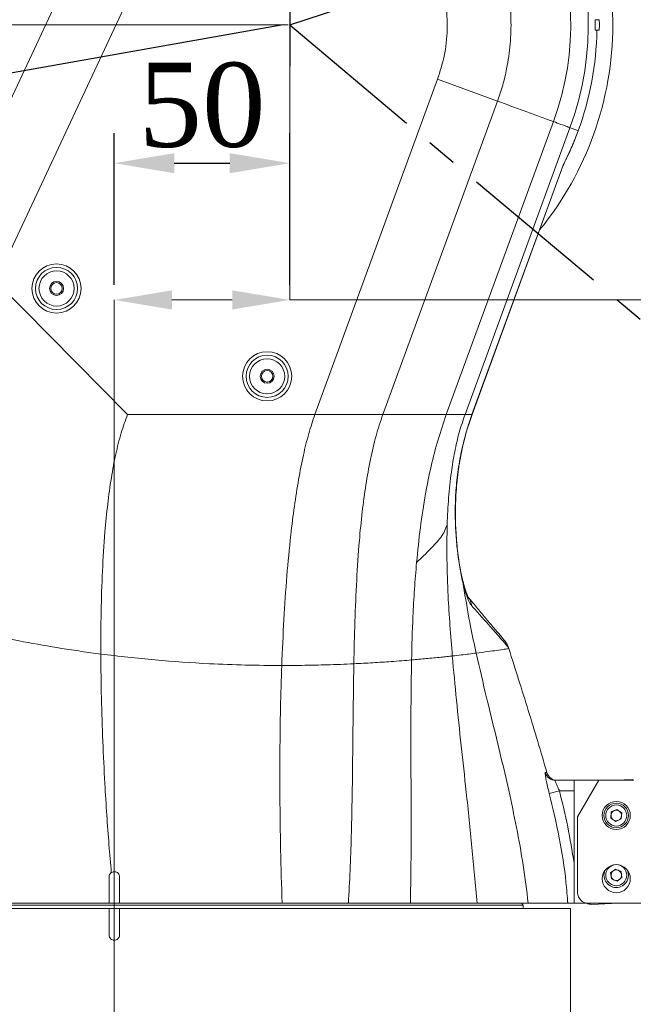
# Model space of a CAD drawing. Header units: millimetres. Extents: x 739 to 2419, y 424 to 1092.
# Tile 25 of 59: x 1843 to 1869, y 870 to 911. Entities that reach past the tile are written whole.
import ezdxf

# ---------------------------------------------------------------- set-up
doc = ezdxf.new("R2010")
doc.units = ezdxf.units.MM
doc.header["$PDSIZE"] = -1
doc.linetypes.add('CENTER', pattern=[10.16, 6.35, -1.27, 1.27, -1.27])
doc.linetypes.add('CENTER2', pattern=[28.575, 19.05, -3.175, 3.175, -3.175])
doc.layers.add('5', color=7, linetype='Continuous', lineweight=35)
doc.styles.add('SLDTEXTSTYLE0', font='TXT', dxfattribs={"width": 0.7})
doc.styles.get("Standard").update_dxf_attribs({"font": 'times.ttf'})
doc.dimstyles.new('ISO-25', dxfattribs={"dimtxt": 3.5, "dimasz": 2.5, "dimexe": 1.25, "dimexo": 0.625, "dimtad": 1, "dimdec": 0, "dimlfac": 6.8399, "dimtxsty": 'Standard', "dimcen": 2.5, "dimadec": 0, "dimazin": 0, "dimtfac": 1, "dimtmove": 0, "dimatfit": 3, "dimfxl": 1, "dimarcsym": 0})
doc.dimstyles.new('SLDDIMSTYLE3', dxfattribs={"dimtxt": 3.5, "dimasz": 2.4, "dimexe": 0, "dimexo": 0.0625, "dimgap": 0.875, "dimtad": 2, "dimlfac": 2, "dimrnd": 1e-09, "dimzin": 12, "dimdsep": 46, "dimtxsty": 'SLDTEXTSTYLE0', "dimsah": 1, "dimcen": 0.09, "dimadec": 0, "dimazin": 3, "dimtfac": 1, "dimtdec": 3, "dimtofl": 0, "dimtmove": 0, "dimatfit": 3, "dimfxl": 1, "dimfrac": 2, "dimtolj": 1, "dimtzin": 12, "dimlwd": 5, "dimlwe": 5, "dimarcsym": 0})

# ---------------------------------------------------------------- blocks, each defined once
blk = doc.blocks.new('*D99')
at = {"layer": '5', "color": 0, "lineweight": 5}
for p, q in [((1985.334, 910.443), (1985.334, 774.539)), ((1847.273, 840.828), (1847.273, 774.539)), ((1982.934, 774.539), (1849.673, 774.539))]:
    blk.add_line(p, q, dxfattribs=at)
at = {"layer": '5', "color": 0}
for points in [[(1849.673, 774.939), (1849.673, 774.139), (1847.273, 774.539)], [(1982.934, 774.139), (1982.934, 774.939), (1985.334, 774.539)]]:
    blk.add_solid(points, dxfattribs=at)
at = {"layer": 'Defpoints', "color": 0}
for p in [(1985.334, 910.506), (1847.273, 840.891), (1847.273, 774.539)]:
    blk.add_point(p, dxfattribs=at)
at = {"layer": '5', "color": 0, "lineweight": 5, "insert": (1913.875, 780.005), "char_height": 4.5, "attachment_point": 2}
blk.add_mtext('\\A1;944.01', dxfattribs=at)
blk = doc.blocks.new('*D100')
at = {"layer": '5', "color": 0, "lineweight": 5}
for p, q in [((1854.648, 1041.255), (2005.843, 1041.255)), ((2005.843, 1038.855), (2005.843, 842.706)), ((1863.424, 840.306), (2005.843, 840.306))]:
    blk.add_line(p, q, dxfattribs=at)
at = {"layer": '5', "color": 0}
for points in [[(2006.243, 1038.855), (2005.443, 1038.855), (2005.843, 1041.255)], [(2005.443, 842.706), (2006.243, 842.706), (2005.843, 840.306)]]:
    blk.add_solid(points, dxfattribs=at)
at = {"layer": 'Defpoints', "color": 0}
for p in [(1854.585, 1041.255), (1863.361, 840.306), (2005.843, 840.306)]:
    blk.add_point(p, dxfattribs=at)
at = {"layer": '5', "color": 0, "lineweight": 5, "insert": (2000.377, 940.78), "char_height": 4.5, "attachment_point": 2, "rotation": 90}
blk.add_mtext('\\A1;1374', dxfattribs=at)
blk = doc.blocks.new('*D101')
at = {"layer": '5', "color": 0, "lineweight": 5}
for p, q in [((1723.836, 910.443), (1723.836, 774.652)), ((1847.273, 840.828), (1847.273, 774.652)), ((1726.236, 774.652), (1844.873, 774.652))]:
    blk.add_line(p, q, dxfattribs=at)
at = {"layer": '5', "color": 0}
for points in [[(1726.236, 775.052), (1726.236, 774.252), (1723.836, 774.652)], [(1844.873, 774.252), (1844.873, 775.052), (1847.273, 774.652)]]:
    blk.add_solid(points, dxfattribs=at)
at = {"layer": 'Defpoints', "color": 0}
for p in [(1723.836, 910.506), (1847.273, 840.891), (1847.273, 774.652)]:
    blk.add_point(p, dxfattribs=at)
at = {"layer": '5', "color": 0, "lineweight": 5, "insert": (1787.563, 780.118), "char_height": 4.5, "attachment_point": 2}
blk.add_mtext('\\A1;844.01', dxfattribs=at)
blk = doc.blocks.new('*D102')
at = {"layer": '5', "color": 0, "lineweight": 5}
for p, q in [((1854.585, 910.443), (1854.585, 899.06)), ((1847.273, 840.953), (1847.273, 899.06)), ((1852.185, 899.06), (1849.673, 899.06)), ((1854.585, 899.06), (1876.413, 899.06))]:
    blk.add_line(p, q, dxfattribs=at)
at = {"layer": '5', "color": 0}
for points in [[(1849.673, 899.46), (1849.673, 898.66), (1847.273, 899.06)], [(1852.185, 898.66), (1852.185, 899.46), (1854.585, 899.06)]]:
    blk.add_solid(points, dxfattribs=at)
at = {"layer": 'Defpoints', "color": 0}
for p in [(1854.585, 910.506), (1847.273, 899.06), (1847.273, 840.891)]:
    blk.add_point(p, dxfattribs=at)
at = {"layer": '5', "color": 0, "lineweight": 5, "insert": (1872.494, 902.224), "char_height": 4.5, "attachment_point": 5}
blk.add_mtext('\\A1;50', dxfattribs=at)
blk = doc.blocks.new('*D103')
at = {"layer": '5', "color": 0, "lineweight": 5}
for p, q in [((1854.523, 910.506), (1800.118, 910.506)), ((1800.118, 908.106), (1800.118, 842.706)), ((1858.91, 840.306), (1800.118, 840.306))]:
    blk.add_line(p, q, dxfattribs=at)
at = {"layer": '5', "color": 0}
for points in [[(1800.518, 908.106), (1799.718, 908.106), (1800.118, 910.506)], [(1799.718, 842.706), (1800.518, 842.706), (1800.118, 840.306)]]:
    blk.add_solid(points, dxfattribs=at)
at = {"layer": 'Defpoints', "color": 0}
for p in [(1854.585, 910.506), (1800.118, 840.306), (1858.973, 840.306)]:
    blk.add_point(p, dxfattribs=at)
at = {"layer": '5', "color": 0, "lineweight": 5, "insert": (1796.954, 875.406), "char_height": 4.5, "attachment_point": 5, "rotation": 90}
blk.add_mtext('\\A1;480', dxfattribs=at)
blk = doc.blocks.new('*D104')
at = {"layer": '5', "color": 0, "lineweight": 5}
for p, q in [((1854.523, 974.856), (1800.028, 974.856)), ((1800.028, 912.906), (1800.028, 972.456)), ((1854.244, 910.506), (1800.028, 910.506))]:
    blk.add_line(p, q, dxfattribs=at)
at = {"layer": '5', "color": 0}
for points in [[(1800.428, 972.456), (1799.628, 972.456), (1800.028, 974.856)], [(1799.628, 912.906), (1800.428, 912.906), (1800.028, 910.506)]]:
    blk.add_solid(points, dxfattribs=at)
at = {"layer": 'Defpoints', "color": 0}
for p in [(1800.028, 974.856), (1854.585, 974.856), (1854.306, 910.506)]:
    blk.add_point(p, dxfattribs=at)
at = {"layer": '5', "color": 0, "lineweight": 5, "insert": (1796.864, 942.681), "char_height": 4.5, "attachment_point": 5, "rotation": 90}
blk.add_mtext('\\A1;440', dxfattribs=at)
blk = doc.blocks.new('*D110')
at = {"color": 0, "lineweight": -2}
for p, q in [((1863.344, 998.402), (1704.846, 998.402)), ((1705.846, 996.002), (1705.846, 923.243)), ((1705.846, 843.876), (1705.846, 916.635)), ((1824.589, 841.476), (1704.846, 841.476))]:
    blk.add_line(p, q, dxfattribs=at)
at = {"color": 0}
for points in [[(1706.246, 996.002), (1705.446, 996.002), (1705.846, 998.402)], [(1705.446, 843.876), (1706.246, 843.876), (1705.846, 841.476)]]:
    blk.add_solid(points, dxfattribs=at)
at = {"layer": 'Defpoints', "color": 0}
for p in [(1863.344, 998.402), (1705.846, 841.476), (1824.589, 841.476)]:
    blk.add_point(p, dxfattribs=at)
at = {"color": 0, "lineweight": 5, "insert": (1705.846, 919.939), "char_height": 3.5, "attachment_point": 5}
blk.add_mtext('1081', dxfattribs=at)
blk = doc.blocks.new('*D111')
at = {"color": 0, "lineweight": -2}
for p, q in [((1847.273, 899.685), (1847.273, 906.002)), ((1854.585, 899.685), (1854.585, 906.002)), ((1849.773, 904.752), (1852.085, 904.752))]:
    blk.add_line(p, q, dxfattribs=at)
at = {"color": 0}
for points in [[(1849.773, 905.169), (1849.773, 904.335), (1847.273, 904.752)], [(1852.085, 904.335), (1852.085, 905.169), (1854.585, 904.752)]]:
    blk.add_solid(points, dxfattribs=at)
at = {"layer": 'Defpoints', "color": 0}
for p in [(1854.585, 904.752), (1847.273, 899.06), (1854.585, 899.06)]:
    blk.add_point(p, dxfattribs=at)
at = {"color": 0, "insert": (1850.929, 907.157), "char_height": 3.5, "attachment_point": 5}
blk.add_mtext('50', dxfattribs=at)
blk = doc.blocks.new('*D113')
at = {"color": 0, "lineweight": -2}
for start, end in [(96.3794, 127.25), (150.6875, 183.6206)]:
    blk.add_arc((1854.306, 910.506), 21.566, start, end, dxfattribs=at)
at = {"color": 0}
for points in [[(1851.932, 931.539), (1851.888, 932.338), (1854.306, 932.072)], [(1832.386, 909.097), (1833.18, 909.192), (1833.068, 906.761)]]:
    blk.add_solid(points, dxfattribs=at)
at = {"layer": 'Defpoints', "color": 0}
for p in [(1854.306, 964.506), (1835.944, 921.817), (1854.306, 910.506), (1854.306, 910.506), (1706.585, 884.459)]:
    blk.add_point(p, dxfattribs=at)
at = {"color": 0, "lineweight": 5, "insert": (1837.785, 924.369), "char_height": 3.5, "attachment_point": 5}
blk.add_mtext('100%%d', dxfattribs=at)
blk = doc.blocks.new('*D114')
at = {"color": 0, "lineweight": -2}
for start, end in [(32.4441, 83.5964), (321.4036, 13.2317)]:
    blk.add_arc((1854.306, 910.506), 21.485, start, end, dxfattribs=at)
at = {"color": 0, "linetype": 'CENTER2'}
for points in [[(1856.725, 932.256), (1856.68, 931.458), (1854.306, 931.991)], [(1870.8, 897.369), (1871.396, 896.836), (1869.499, 895.314)]]:
    blk.add_solid(points, dxfattribs=at)
at = {"layer": 'Defpoints', "color": 0, "linetype": 'CENTER2'}
for p in [(1854.306, 964.506), (1855.222, 931.972), (1854.306, 910.506), (1854.306, 910.506), (1960.372, 804.44)]:
    blk.add_point(p, dxfattribs=at)
at = {"color": 0, "linetype": 'CENTER2', "lineweight": 5, "insert": (1874.156, 918.728), "char_height": 3.5, "attachment_point": 5}
blk.add_mtext('135%%d', dxfattribs=at)
blk = doc.blocks.new('*D116')
at = {"color": 0, "lineweight": -2}
for p, q in [((1909.333, 928.552), (1889.567, 922.037)), ((1854.585, 910.506), (1887.193, 921.254))]:
    blk.add_line(p, q, dxfattribs=at)
at = {"color": 0}
blk.add_solid([(1889.437, 922.432), (1889.698, 921.641), (1887.193, 921.254)], dxfattribs=at)
at = {"layer": 'Defpoints', "color": 0}
for p in [(1887.193, 921.254), (1854.585, 910.506)]:
    blk.add_point(p, dxfattribs=at)
at = {"color": 0, "insert": (1902.872, 928.955), "char_height": 3.5, "attachment_point": 5, "rotation": 18.2431}
blk.add_mtext('R235', dxfattribs=at)

msp = doc.modelspace()

# ---------------------------------------------------------------- linework, layer by layer
at = {"linetype": 'CENTER'}
msp.add_line((1854.608331, 974.827365), (1854.585278, 908.785734), dxfattribs=at)
at = {"color": 7, "linetype": 'Continuous', "lineweight": 5}
for p, q in [((1840.343626, 901.838673), (1846.241536, 914.418007)), ((1842.336241, 899.829314), (1848.647383, 913.290009)), ((1867.317862, 910.72536), (1867.380245, 910.72536)), ((1867.380272, 910.72536), (1867.465965, 910.72536)), ((1867.380247, 910.28661), (1867.317851, 910.28661)), ((1867.380272, 910.28661), (1867.317934, 910.28661)), ((1867.465965, 910.28661), (1867.380272, 910.28661)), ((1855.629649, 894.290551), (1860.743553, 908.249954)), ((1863.238677, 907.335888), (1860.743553, 908.249954)), ((1858.459633, 894.290551), (1863.238677, 907.335888)), ((1861.105486, 894.290551), (1865.571458, 906.481294)), ((1861.884089, 894.290551), (1866.257932, 906.22981)), ((1862.17468, 894.290548), (1865.963866, 904.633872)), ((1862.176571, 894.289462), (1865.978243, 904.666869)), ((1842.336241, 899.829314), (1847.828847, 894.290551)), ((1847.828847, 894.290551), (1855.629649, 894.290551)), ((1862.034133, 893.838368), (1862.18196, 894.288198)), ((1861.865987, 886.863432), (1861.80933, 887.238798)), ((1863.694916, 884.59397), (1863.695341, 884.594101)), ((1863.710384, 884.543911), (1863.694916, 884.59397)), ((1863.694916, 884.59397), (1863.710384, 884.543911)), ((1865.653075, 879.062235), (1866.431528, 879.062235)), ((1866.431528, 878.623485), (1866.431528, 879.062235)), ((1867.455278, 879.062235), (1866.431528, 879.062235)), ((1867.455278, 879.062235), (1866.577778, 877.54236)), ((1868.917778, 879.062235), (1867.455278, 879.062235)), ((1868.157433, 879.062235), (1868.859033, 879.090161)), ((1868.876673, 879.062235), (1868.859033, 879.090161)), ((1865.819265, 878.623485), (1865.395468, 878.516317)), ((1866.431528, 878.623485), (1865.819265, 878.623485)), ((1866.431528, 875.615079), (1866.431528, 878.623485)), ((1866.577778, 877.54236), (1866.577778, 874.382235)), ((1867.978801, 877.744706), (1867.957115, 877.492324)), ((1868.208213, 877.852117), (1867.978801, 877.744706)), ((1868.41594, 877.707146), (1868.208213, 877.852117)), ((1868.394255, 877.454763), (1868.41594, 877.707146)), ((1867.957115, 877.492324), (1868.164842, 877.347352)), ((1868.164842, 877.347352), (1868.394255, 877.454763)), ((1868.154529, 875.364768), (1867.952911, 875.211414)), ((1867.952911, 875.211414), (1867.98491, 874.960131)), ((1868.388146, 875.266838), (1868.154529, 875.364768)), ((1868.420145, 875.015555), (1868.388146, 875.266838)), ((1847.053403, 875.04036), (1847.053403, 873.943485)), ((1847.492153, 873.943485), (1847.492153, 875.04036)), ((1867.98491, 874.960131), (1868.218527, 874.862201)), ((1868.218527, 874.862201), (1868.420145, 875.015555)), ((1847.272778, 873.87036), (1830.234653, 873.87036)), ((1847.053403, 873.943485), (1847.492153, 873.943485)), ((1864.310903, 873.87036), (1847.272778, 873.87036)), ((1863.802437, 873.942088), (1863.813444, 873.947525)), ((1864.310903, 873.87036), (1864.237778, 873.943485)), ((1864.310903, 873.72411), (1864.310903, 873.87036)), ((1867.016528, 873.943485), (1866.431528, 873.943485)), ((1867.016528, 873.943485), (1869.356528, 873.943485)), ((1868.259264, 873.943485), (1867.162869, 873.899845)), ((1847.053403, 873.72411), (1847.053403, 872.618993)), ((1847.053403, 873.72411), (1847.492153, 873.72411)), ((1847.492153, 872.618993), (1847.492153, 873.72411)), ((1866.285278, 844.136862), (1866.285278, 873.72411))]:
    msp.add_line(p, q, dxfattribs=at)
at = {"color": 1, "linetype": 'CENTER2'}
msp.add_line((1854.30626, 910.505985), (1725.814294, 887.849384), dxfattribs=at)
at = {"color": 1, "linetype": 'CENTER'}
msp.add_line((1854.585278, 910.505985), (1954.744784, 826.46218), dxfattribs=at)
at = {"color": 8, "linetype": 'Continuous', "lineweight": 5}
for p, q in [((1862.169816, 894.292325), (1862.174675, 894.290546)), ((1861.717144, 892.659111), (1861.714787, 892.659597))]:
    msp.add_line(p, q, dxfattribs=at)
at = {"color": 7, "linetype": 'Continuous', "lineweight": 5}
for centre, radius in [((1844.865747, 899.537235), 1.02375), ((1844.865747, 899.537235), 0.8775), ((1844.865747, 899.537235), 0.73125), ((1844.865747, 899.537235), 0.2925), ((1844.865747, 899.537235), 0.241313), ((1853.640747, 895.880985), 1.02375), ((1853.640747, 895.880985), 0.8775), ((1853.640747, 895.880985), 0.73125), ((1853.640747, 895.880985), 0.2925), ((1853.640747, 895.880985), 0.241313), ((1868.186528, 877.599735), 0.585), ((1868.186528, 877.599735), 0.511875), ((1868.186528, 877.599735), 0.43875), ((1868.186528, 874.967235), 0.585), ((1868.186528, 875.113485), 0.43875)]:
    msp.add_circle(centre, radius, dxfattribs=at)
at = {"lineweight": 5}
for radius, start, end in [(130.74895, 315, 195), (34.33357, 320, 116.8964923)]:
    msp.add_arc((1854.585278, 910.505985), radius, start, end, dxfattribs=at)
at = {"color": 7, "linetype": 'Continuous', "lineweight": 5}
for centre, radius, start, end in [((1854.585278, 910.505985), 12.43125, 339.8801351, 154.8801351), ((1854.585278, 910.505985), 11.7, 339.8801351, 154.8801349), ((1854.585278, 910.505985), 13.455, 0, 4.5259738), ((1854.585278, 910.505985), 13.455, 320.6762002, 0), ((1854.585278, 910.505985), 12.796875, 339.8801351, 359.0177369), ((1854.585278, 910.505985), 12.796875, 332.8696444, 339.8801351), ((1861.475734, 886.253124), 0.69125, 5.8641638, 39.9275355), ((1862.996647, 884.378341), 0.73125, 17.1609806, 40), ((1863.000809, 884.38188), 0.725787, 16.990931, 39.9971279), ((1865.65338, 879.500201), 0.437967, 195.4085583, 269.9600923), ((1865.720601, 879.500675), 0.438441, 195.5526923, 269.984364), ((1865.721427, 879.500985), 0.43875, 195.5802176, 269.9999445), ((1868.186528, 877.599735), 0.219375, 175.0890209, 235.0890209), ((1868.186528, 877.599735), 0.219375, 115.0890209, 175.0890209), ((1868.186528, 877.599735), 0.219375, 55.0890209, 115.0890209), ((1868.186528, 877.599735), 0.219375, 295.0890209, 355.0890209), ((1868.186528, 877.599735), 0.219375, 355.0890209, 55.0890209), ((1868.186528, 877.599735), 0.219375, 235.0890209, 295.0890209), ((1868.186528, 875.113485), 0.511875, 156.8676034, 337.2571463), ((1868.186528, 875.113485), 0.219375, 127.2571463, 187.2571463), ((1868.186528, 875.113485), 0.219375, 187.2571463, 247.2571463), ((1868.186528, 875.113485), 0.219375, 67.2571463, 127.2571463), ((1868.186528, 875.113485), 0.219375, 7.2571463, 67.2571463), ((1868.186528, 875.113485), 0.219375, 307.2571463, 7.2571463), ((1868.186528, 875.113485), 0.511875, 337.2571463, 23.1323966), ((1868.186528, 875.113485), 0.219375, 247.2571463, 307.2571463), ((1867.016528, 874.382235), 0.43875, 180, 270), ((1867.145419, 874.338247), 0.43875, 244.1244623, 272.2793549)]:
    msp.add_arc(centre, radius, start, end, dxfattribs=at)
at = {"color": 8, "linetype": 'Continuous', "lineweight": 5}
msp.add_arc((1861.39494, 887.130048), 0.444718, 359.113174, 14.7981712, dxfattribs=at)
at = {"color": 7, "linetype": 'Continuous', "lineweight": 5}
for points, knots in [([(1846.241536, 914.418007), (1846.381726, 914.695127), (1846.662105, 915.249367), (1847.204932, 916.051469), (1847.8487, 916.822044), (1848.601381, 917.539365), (1849.452878, 918.187629), (1850.403823, 918.743837), (1851.442832, 919.192921), (1852.468541, 919.4958), (1853.458838, 919.668466), (1854.398938, 919.736132), (1855.372967, 919.707306), (1856.370183, 919.566911), (1857.376309, 919.308617), (1858.34656, 918.940518), (1859.267189, 918.464314), (1860.12866, 917.890333), (1860.923435, 917.223279), (1861.637951, 916.467634), (1862.265064, 915.635342), (1862.79424, 914.740077), (1863.215558, 913.791853), (1863.52866, 912.805176), (1863.731835, 911.788043), (1863.817129, 910.752384), (1863.78673, 909.71177), (1863.654468, 908.792863), (1863.465964, 908.00076), (1863.314785, 907.558452), (1863.239195, 907.337298)], [0, 0, 0, 0, 0.033091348, 0.066182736, 0.103023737, 0.139982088, 0.176822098, 0.216911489, 0.257154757, 0.297246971, 0.330666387, 0.364172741, 0.397590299, 0.434401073, 0.471330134, 0.508141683, 0.544827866, 0.581629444, 0.618315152, 0.655244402, 0.692292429, 0.729220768, 0.765905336, 0.802706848, 0.839393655, 0.876281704, 0.91328873, 0.950176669, 0.975088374, 1, 1, 1, 1]), ([(1860.743553, 908.249954), (1860.844399, 908.567748), (1861.057117, 909.238079), (1861.169437, 910.310734), (1861.112489, 911.419405), (1860.863961, 912.501087), (1860.44254, 913.527836), (1859.849421, 914.468624), (1859.108927, 915.298511), (1858.238553, 915.987812), (1857.268236, 916.52505), (1856.219606, 916.888765), (1855.158071, 917.06902), (1854.116549, 917.072899), (1853.38565, 916.964456), (1852.638313, 916.781945), (1851.877265, 916.51253), (1850.906077, 915.974012), (1850.040472, 915.276451), (1849.402242, 914.55512), (1848.946921, 913.881898), (1848.747229, 913.487305), (1848.647383, 913.290009)], [0, 0, 0, 0, 0.049891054, 0.10523683, 0.160581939, 0.215695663, 0.270806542, 0.326220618, 0.381635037, 0.436768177, 0.491902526, 0.547147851, 0.602393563, 0.652555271, 0.702719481, 0.712688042, 0.7679008, 0.823111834, 0.878430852, 0.933750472, 0.966875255, 1, 1, 1, 1]), ([(1867.317851, 910.28661), (1867.316235, 910.28904), (1867.313005, 910.293901), (1867.309044, 910.331821), (1867.306184, 910.387645), (1867.304622, 910.457249), (1867.304417, 910.532148), (1867.305573, 910.604073), (1867.308042, 910.665008), (1867.31169, 910.707854), (1867.315214, 910.724054), (1867.31735, 910.725107), (1867.317862, 910.72536)], [0, 0, 0, 0, 0.107627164, 0.215259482, 0.32275837, 0.430067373, 0.537239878, 0.644354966, 0.751497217, 0.858748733, 0.966175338, 1, 1, 1, 1]), ([(1867.465965, 910.72536), (1867.467869, 910.722923), (1867.471678, 910.718049), (1867.477192, 910.680053), (1867.48157, 910.624115), (1867.484146, 910.554419), (1867.484488, 910.479564), (1867.482557, 910.407806), (1867.478678, 910.347004), (1867.473476, 910.304163), (1867.469006, 910.287921), (1867.466553, 910.286863), (1867.465965, 910.28661)], [0, 0, 0, 0, 0.107754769, 0.215553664, 0.323267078, 0.430645, 0.537624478, 0.644388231, 0.751259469, 0.858488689, 0.966100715, 1, 1, 1, 1]), ([(1865.571458, 906.481294), (1865.415515, 906.538422), (1865.103304, 906.652798), (1864.50072, 906.873549), (1863.879635, 907.101078), (1863.452345, 907.257612), (1863.238677, 907.335888)], [0, 0, 0, 0, 0.2496021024, 0.4997243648, 0.7498352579, 1, 1, 1, 1]), ([(1866.257932, 906.22981), (1866.230484, 906.239865), (1866.175634, 906.259959), (1865.879258, 906.368534), (1865.674176, 906.443664), (1865.571458, 906.481294)], [0, 0, 0, 0, 0.333314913, 0.666082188, 1, 1, 1, 1]), ([(1866.601246, 906.10404), (1866.559531, 906.119322), (1866.476096, 906.149888), (1866.330655, 906.203169), (1866.257932, 906.22981)], [0, 0, 0, 0, 0.499976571, 1, 1, 1, 1]), ([(1866.010785, 904.742447), (1866.079091, 904.881074), (1866.187032, 905.100139), (1866.322267, 905.404425), (1866.417485, 905.630197), (1866.496974, 905.827425), (1866.561116, 905.994931), (1866.595238, 906.087708), (1866.601245, 906.104041)], [0, 0, 0, 0, 0.396805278, 0.627054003, 0.74437217, 0.861024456, 0.975534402, 1, 1, 1, 1]), ([(1865.963866, 904.633872), (1865.964193, 904.634689), (1865.972519, 904.655504), (1865.990121, 904.698878), (1866.003634, 904.72737), (1866.010785, 904.742447)], [0, 0, 0, 0, 0.018868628, 0.48077855, 1, 1, 1, 1]), ([(1865.975041, 904.662079), (1865.976985, 904.667538), (1865.982856, 904.684022), (1865.9918, 904.703386), (1865.998515, 904.717492), (1866.000265, 904.721065), (1866.000639, 904.721821), (1866.000662, 904.721868)], [0, 0, 0, 0, 0.254182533, 0.767520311, 0.90855676, 0.994284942, 1, 1, 1, 1]), ([(1847.828847, 894.290551), (1847.734722, 894.037969), (1847.53306, 893.496812), (1847.319086, 892.609667), (1847.134586, 891.620048), (1846.988687, 890.536628), (1846.862332, 889.242089), (1846.769768, 887.741921), (1846.714694, 886.047653), (1846.712116, 884.902373), (1846.710804, 884.319342)], [0, 0, 0, 0, 0.076358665, 0.163598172, 0.261392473, 0.368923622, 0.485099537, 0.648197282, 0.820906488, 1, 1, 1, 1]), ([(1855.629649, 894.290551), (1855.54187, 894.028959), (1855.353752, 893.468342), (1855.136786, 892.561395), (1854.938366, 891.550502), (1854.766361, 890.440606), (1854.599721, 889.100814), (1854.451716, 887.526298), (1854.327347, 885.714948), (1854.275762, 884.479994), (1854.249122, 883.842241)], [0, 0, 0, 0, 0.073148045, 0.156763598, 0.250981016, 0.355519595, 0.469857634, 0.633271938, 0.810614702, 1, 1, 1, 1]), ([(1855.629649, 894.290551), (1855.742273, 894.290549), (1855.956866, 894.290546), (1856.273341, 894.290548), (1856.577684, 894.290549), (1856.878421, 894.29055), (1857.24104, 894.290554), (1857.648713, 894.290532), (1858.084524, 894.290542), (1858.335185, 894.290548), (1858.459633, 894.290551)], [0, 0, 0, 0, 0.107913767, 0.205619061, 0.305196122, 0.404856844, 0.504360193, 0.674188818, 0.838242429, 1, 1, 1, 1]), ([(1858.459633, 894.290551), (1858.361007, 893.995638), (1858.154086, 893.376899), (1857.929499, 892.394014), (1857.740562, 891.335067), (1857.591727, 890.204873), (1857.462132, 888.878023), (1857.36195, 887.358247), (1857.290815, 885.651762), (1857.26556, 884.500906), (1857.25268, 883.913969)], [0, 0, 0, 0, 0.082234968, 0.172532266, 0.271296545, 0.378321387, 0.49301658, 0.653394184, 0.823230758, 1, 1, 1, 1]), ([(1858.459633, 894.290551), (1858.602276, 894.290546), (1858.874219, 894.290536), (1859.276599, 894.290554), (1859.667157, 894.290551), (1859.991624, 894.290544), (1860.249174, 894.290554), (1860.440098, 894.290541), (1860.624803, 894.290549), (1860.797064, 894.290549), (1860.957681, 894.290552), (1861.055827, 894.290551), (1861.105486, 894.290551)], [0, 0, 0, 0, 0.147871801, 0.281910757, 0.421691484, 0.562526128, 0.634200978, 0.709372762, 0.781624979, 0.854573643, 0.926418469, 1, 1, 1, 1]), ([(1861.105486, 894.290551), (1860.986157, 893.941983), (1860.742633, 893.230631), (1860.462299, 892.123669), (1860.214453, 890.900516), (1860.009402, 889.557491), (1859.91457, 888.611178), (1859.866018, 888.126678)], [0, 0, 0, 0, 0.1699650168, 0.346861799, 0.5317205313, 0.7602471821, 1, 1, 1, 1]), ([(1861.105486, 894.290551), (1861.148335, 894.290551), (1861.200748, 894.29055), (1861.265756, 894.290552), (1861.302461, 894.290552), (1861.333905, 894.290547), (1861.383935, 894.290555), (1861.447619, 894.290523), (1861.5342, 894.290551), (1861.627819, 894.290551), (1861.72315, 894.290551), (1861.804818, 894.290551), (1861.856601, 894.290551), (1861.874925, 894.290551), (1861.884089, 894.290551)], [0, 0, 0, 0, 0.125072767, 0.152988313, 0.187612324, 0.230750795, 0.243418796, 0.331655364, 0.414504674, 0.500351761, 0.625229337, 0.750191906, 0.875075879, 1, 1, 1, 1]), ([(1861.884089, 894.290551), (1861.80036, 894.041515), (1861.627902, 893.52857), (1861.445012, 892.72107), (1861.294629, 891.812544), (1861.187695, 890.796486), (1861.157086, 890.077186), (1861.141232, 889.704636)], [0, 0, 0, 0, 0.162507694, 0.334720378, 0.518358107, 0.750541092, 1, 1, 1, 1]), ([(1861.714787, 892.659597), (1861.827825, 893.13553), (1861.9586, 893.68614), (1862.148294, 894.218589), (1862.174659, 894.290548), (1862.17466, 894.290551)], [0, 0, 0, 0, 0.864367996, 0.999994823, 1, 1, 1, 1]), ([(1861.723451, 892.657759), (1861.753248, 892.805879), (1861.832067, 893.197682), (1861.98601, 893.742413), (1862.119699, 894.134418), (1862.173171, 894.291208)], [0, 0, 0, 0, 0.26724737, 0.706920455, 1, 1, 1, 1]), ([(1861.884089, 894.290551), (1861.899411, 894.290552), (1861.932185, 894.290554), (1861.984258, 894.290553), (1862.037341, 894.290543), (1862.08783, 894.29055), (1862.133955, 894.29055), (1862.160991, 894.290549), (1862.174678, 894.290548)], [0, 0, 0, 0, 0.152110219, 0.325376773, 0.510995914, 0.668604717, 0.832225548, 1, 1, 1, 1]), ([(1861.809329, 887.238801), (1861.809329, 887.238802), (1861.758545, 887.436959), (1861.670989, 887.848934), (1861.57526, 888.523571), (1861.506776, 889.255441), (1861.468723, 890.052523), (1861.484094, 890.895561), (1861.555495, 891.775684), (1861.661713, 892.365088), (1861.714787, 892.659597)], [0, 0, 0, 0, 0.000001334, 0.147584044, 0.295357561, 0.442640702, 0.585100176, 0.727406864, 0.863792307, 1, 1, 1, 1]), ([(1861.797092, 887.350937), (1861.769332, 887.468676), (1861.71175, 887.712903), (1861.644044, 888.106771), (1861.585865, 888.521042), (1861.541453, 888.940009), (1861.508732, 889.360672), (1861.486699, 889.791832), (1861.481378, 890.239155), (1861.492514, 890.708094), (1861.520885, 891.181968), (1861.56613, 891.657957), (1861.630424, 892.127965), (1861.684208, 892.461549), (1861.722045, 892.635054), (1861.72681, 892.656903)], [0, 0, 0, 0, 0.091812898, 0.190449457, 0.282679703, 0.369767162, 0.453076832, 0.529955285, 0.611547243, 0.690246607, 0.767993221, 0.844088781, 0.918059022, 0.989681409, 1, 1, 1, 1]), ([(1859.866018, 888.126678), (1860.062261, 888.315571), (1860.413852, 888.653994), (1860.826938, 889.094138), (1861.04214, 889.437096), (1861.108004, 889.614925), (1861.141232, 889.704636)], [0, 0, 0, 0, 0.382229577, 0.684807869, 0.840991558, 1, 1, 1, 1]), ([(1861.141232, 889.704636), (1861.133846, 889.221986), (1861.118564, 888.223271), (1861.172544, 886.832056), (1861.252446, 885.494208), (1861.320703, 884.66306), (1861.355442, 884.240044)], [0, 0, 0, 0, 0.258584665, 0.535072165, 0.763372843, 1, 1, 1, 1]), ([(1859.866018, 888.126678), (1859.835383, 887.755131), (1859.773275, 887.001883), (1859.699623, 885.648242), (1859.672575, 884.674775), (1859.655867, 884.073436)], [0, 0, 0, 0, 0.271191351, 0.549794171, 1, 1, 1, 1]), ([(1861.825095, 887.243562), (1861.818139, 887.269202), (1861.808207, 887.305808), (1861.799176, 887.34432), (1861.79647, 887.355857)], [0, 0, 0, 0, 0.7004260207, 1, 1, 1, 1]), ([(1861.839605, 887.123165), (1861.829444, 887.161561), (1861.819283, 887.199959), (1861.80933, 887.238794), (1861.80933, 887.238796)], [0, 0, 0, 0, 0.999953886, 1, 1, 1, 1]), ([(1862.025055, 886.674307), (1862.024171, 886.675688), (1862.02204, 886.679016), (1861.999092, 886.723298), (1861.963805, 886.805044), (1861.915589, 886.936048), (1861.867669, 887.083959), (1861.837049, 887.201535), (1861.825149, 887.247232)], [0, 0, 0, 0, 0.100757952, 0.242908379, 0.414245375, 0.617123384, 0.851194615, 1, 1, 1, 1]), ([(1862.163366, 886.32375), (1862.125336, 886.378959), (1862.047816, 886.491493), (1861.934634, 886.78837), (1861.867773, 887.023928), (1861.839605, 887.123165)], [0, 0, 0, 0, 0.357880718, 0.729483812, 1, 1, 1, 1]), ([(1861.865987, 886.863432), (1861.945717, 886.396668), (1862.090076, 885.551555), (1862.269675, 884.727146), (1862.350079, 884.358065)], [0, 0, 0, 0, 0.5523089, 1, 1, 1, 1]), ([(1862.005823, 886.696781), (1862.142225, 886.534224), (1862.415097, 886.209027), (1862.778106, 885.776411), (1863.095499, 885.398157), (1863.371677, 885.06902), (1863.49283, 884.924636), (1863.556817, 884.848379)], [0, 0, 0, 0, 0.195215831, 0.390529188, 0.585760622, 0.781218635, 1, 1, 1, 1]), ([(1863.694916, 884.59397), (1863.631528, 884.667599), (1863.51161, 884.806892), (1863.239524, 885.118492), (1862.926971, 885.473029), (1862.569067, 885.874681), (1862.298624, 886.174034), (1862.163366, 886.32375)], [0, 0, 0, 0, 0.218964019, 0.414242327, 0.609741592, 0.804819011, 1, 1, 1, 1]), ([(1839.80278, 885.672316), (1840.41131, 885.517043), (1841.628213, 885.206538), (1843.381809, 884.843967), (1844.811649, 884.593473), (1845.889919, 884.428975), (1846.437291, 884.355871), (1846.710804, 884.319342)], [0, 0, 0, 0, 0.27123866, 0.542406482, 0.769904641, 0.885025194, 1, 1, 1, 1]), ([(1862.350079, 884.358065), (1862.519275, 884.379856), (1862.857928, 884.423471), (1863.245356, 884.476981), (1863.546448, 884.519846), (1863.655836, 884.535903), (1863.710384, 884.543911)], [0, 0, 0, 0, 0.2165404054, 0.4334149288, 0.7174622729, 1, 1, 1, 1]), ([(1865.298214, 879.383119), (1865.042456, 880.245813), (1864.530846, 881.971514), (1863.983904, 883.686342), (1863.710384, 884.543911)], [0, 0, 0, 0, 0.49990985, 1, 1, 1, 1]), ([(1846.710804, 884.319342), (1847.464093, 884.230958), (1848.970583, 884.054202), (1850.985283, 883.921211), (1852.745571, 883.852824), (1853.747677, 883.84577), (1854.249122, 883.842241)], [0, 0, 0, 0, 0.299665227, 0.599294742, 0.799490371, 1, 1, 1, 1]), ([(1846.710804, 884.319342), (1846.716799, 883.709533), (1846.728774, 882.491473), (1846.789517, 880.697168), (1846.86781, 879.072995), (1846.956873, 877.637239), (1847.046245, 876.39937), (1847.115029, 875.604699), (1847.148244, 875.220961)], [0, 0, 0, 0, 0.197501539, 0.39449864, 0.5870148, 0.732524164, 0.870838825, 1, 1, 1, 1]), ([(1859.655867, 884.073436), (1859.860281, 884.091353), (1860.277909, 884.127958), (1860.795219, 884.179814), (1861.140926, 884.216401), (1861.283778, 884.232145), (1861.355442, 884.240044)], [0, 0, 0, 0, 0.322147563, 0.658160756, 0.828511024, 1, 1, 1, 1]), ([(1861.355442, 884.240044), (1861.483136, 884.254456), (1861.738368, 884.283262), (1862.092324, 884.325785), (1862.256788, 884.346381), (1862.350079, 884.358065)], [0, 0, 0, 0, 0.302298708, 0.604229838, 1, 1, 1, 1]), ([(1861.355442, 884.240044), (1861.411542, 883.62526), (1861.525328, 882.378314), (1861.727036, 880.495293), (1861.948455, 878.457772), (1862.18134, 876.282738), (1862.318152, 874.720696), (1862.386225, 873.943485)], [0, 0, 0, 0, 0.1807270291, 0.3665630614, 0.5553547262, 0.7787618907, 1, 1, 1, 1]), ([(1862.350079, 884.358065), (1862.493882, 883.734085), (1862.785707, 882.467822), (1863.256462, 880.574869), (1863.680937, 878.783551), (1864.036475, 877.100702), (1864.321076, 875.537126), (1864.45225, 874.474397), (1864.517781, 873.943485)], [0, 0, 0, 0, 0.179385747, 0.364033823, 0.552168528, 0.701304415, 0.850779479, 1, 1, 1, 1]), ([(1854.249122, 883.842241), (1854.230412, 883.24994), (1854.192302, 882.043522), (1854.170032, 880.226271), (1854.170004, 878.258659), (1854.196887, 876.156643), (1854.240235, 874.683902), (1854.262028, 873.943485)], [0, 0, 0, 0, 0.176113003, 0.358712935, 0.546342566, 0.771924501, 1, 1, 1, 1]), ([(1854.249122, 883.842241), (1854.572163, 883.843694), (1855.218119, 883.846601), (1856.02771, 883.866164), (1856.707171, 883.889249), (1857.070331, 883.905706), (1857.25268, 883.913969)], [0, 0, 0, 0, 0.295813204, 0.591510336, 0.794889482, 1, 1, 1, 1]), ([(1857.25268, 883.913969), (1857.23896, 882.956304), (1857.211543, 881.042679), (1857.191155, 878.65863), (1857.150373, 876.747121), (1857.105565, 875.334453), (1857.052549, 874.399905), (1857.026657, 873.943485)], [0, 0, 0, 0, 0.288288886, 0.576064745, 0.722773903, 0.864606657, 1, 1, 1, 1]), ([(1857.25268, 883.913969), (1857.516863, 883.927506), (1858.045293, 883.954583), (1858.717932, 883.99966), (1859.266507, 884.040954), (1859.525711, 884.062578), (1859.655867, 884.073436)], [0, 0, 0, 0, 0.308547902, 0.617172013, 0.807768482, 1, 1, 1, 1]), ([(1859.655867, 884.073436), (1859.643581, 883.117985), (1859.618887, 881.197564), (1859.639017, 878.560019), (1859.647144, 876.145528), (1859.620029, 874.669462), (1859.606693, 873.943485)], [0, 0, 0, 0, 0.281791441, 0.566390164, 0.786736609, 1, 1, 1, 1]), ([(1865.395468, 878.516317), (1865.371076, 878.615213), (1865.322285, 878.813033), (1865.265196, 879.077316), (1865.229924, 879.272677), (1865.220404, 879.370917), (1865.228176, 879.380255), (1865.231155, 879.383833)], [0, 0, 0, 0, 0.221386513, 0.442831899, 0.659416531, 0.869460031, 1, 1, 1, 1]), ([(1865.231155, 879.383833), (1865.249058, 879.383506), (1865.274796, 879.383035), (1865.292749, 879.383099), (1865.298214, 879.383119)], [0, 0, 0, 0, 0.695565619, 1, 1, 1, 1]), ([(1865.653075, 879.062235), (1865.650091, 879.060397), (1865.642303, 879.0556), (1865.652222, 879.005072), (1865.688424, 878.905212), (1865.746298, 878.771487), (1865.794744, 878.673223), (1865.819265, 878.623485)], [0, 0, 0, 0, 0.126362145, 0.329808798, 0.543751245, 0.76906076, 1, 1, 1, 1]), ([(1866.163969, 873.943485), (1866.163969, 873.943488), (1866.147501, 874.235623), (1866.070686, 875.151144), (1865.834279, 876.683218), (1865.542012, 877.90414), (1865.395468, 878.516317)], [0, 0, 0, 0, 0.00000189, 0.189051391, 0.593386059, 1, 1, 1, 1]), ([(1865.819265, 878.623485), (1865.9408, 878.12669), (1866.184168, 877.131884), (1866.349007, 876.121093), (1866.431528, 875.615079)], [0, 0, 0, 0, 0.499387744, 1, 1, 1, 1]), ([(1866.431528, 875.615079), (1866.431528, 875.322561), (1866.431528, 874.765272), (1866.431528, 874.208169), (1866.431528, 873.943485)], [0, 0, 0, 0, 0.52489255, 1, 1, 1, 1]), ([(1847.148244, 875.220961), (1847.1288, 875.204251), (1847.08998, 875.170889), (1847.059076, 875.105857), (1847.055213, 875.061264), (1847.053403, 875.04036)], [0, 0, 0, 0, 0.347702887, 0.694206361, 1, 1, 1, 1]), ([(1847.492153, 875.04036), (1847.489194, 875.067723), (1847.483269, 875.122509), (1847.436726, 875.193747), (1847.370174, 875.242367), (1847.295432, 875.262567), (1847.22511, 875.25785), (1847.177075, 875.239662), (1847.153903, 875.224632), (1847.148244, 875.220961)], [0, 0, 0, 0, 0.184993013, 0.37038622, 0.54263564, 0.693136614, 0.82763265, 0.957900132, 1, 1, 1, 1]), ([(1839.72582, 873.943485), (1840.326972, 873.943485), (1841.529275, 873.943485), (1843.378155, 873.943485), (1845.223408, 873.943485), (1846.443401, 873.943485), (1847.053403, 873.943485)], [0, 0, 0, 0, 0.257266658, 0.514533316, 0.757264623, 1, 1, 1, 1]), ([(1847.492153, 873.943485), (1848.07014, 873.943485), (1849.226115, 873.943485), (1850.942304, 873.943485), (1852.632255, 873.943485), (1853.718772, 873.943485), (1854.262028, 873.943485)], [0, 0, 0, 0, 0.250000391, 0.500001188, 0.750001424, 1, 1, 1, 1]), ([(1859.606693, 873.943485), (1859.942799, 873.943485), (1860.615007, 873.943485), (1861.544635, 873.943485), (1862.105689, 873.943485), (1862.386225, 873.943485)], [0, 0, 0, 0, 0.33332888, 0.666653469, 1, 1, 1, 1]), ([(1862.386225, 873.943485), (1862.656768, 873.943485), (1863.197851, 873.943485), (1863.91086, 873.943485), (1864.31547, 873.943485), (1864.517781, 873.943485)], [0, 0, 0, 0, 0.3333292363, 0.6666534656, 1, 1, 1, 1]), ([(1864.517781, 873.943485), (1864.702336, 873.943485), (1865.071442, 873.943485), (1865.50791, 873.943485), (1865.821444, 873.943485), (1866.037263, 873.943485), (1866.121731, 873.943485), (1866.163965, 873.943485)], [0, 0, 0, 0, 0.225234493, 0.450465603, 0.675711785, 0.837855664, 1, 1, 1, 1]), ([(1866.431528, 873.943485), (1866.387765, 873.943485), (1866.300238, 873.943485), (1866.208178, 873.943485), (1866.172186, 873.943485), (1866.164918, 873.943485), (1866.163969, 873.943485)], [0, 0, 0, 0, 0.317558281, 0.635130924, 0.952346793, 1, 1, 1, 1]), ([(1847.053403, 873.72411), (1842.090403, 873.72411), (1837.342606, 873.72411), (1831.019296, 873.72411), (1829.17978, 873.72411), (1828.526136, 873.72411)], [0.2518138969, 0.2518138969, 0.2518138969, 0.2518138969, 0.375, 0.375, 0.4735017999, 0.4735017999, 0.4735017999, 0.4735017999]), ([(1866.285278, 873.72411), (1866.285278, 873.72411), (1866.275262, 873.72411), (1866.230521, 873.72411), (1866.156393, 873.72411), (1865.537291, 873.72411), (1863.568993, 873.72411), (1857.20295, 873.72411), (1852.455152, 873.72411), (1847.492153, 873.72411)], [0, 0, 0, 0, 0.00625, 0.0125, 0.01875, 0.025, 0.125, 0.125, 0.2481861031, 0.2481861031, 0.2481861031, 0.2481861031]), ([(1847.053403, 872.618993), (1847.054466, 872.590688), (1847.060934, 872.563148), (1847.078189, 872.524637), (1847.085095, 872.512498), (1847.101183, 872.489596), (1847.110471, 872.478756), (1847.140739, 872.44963), (1847.164841, 872.434042), (1847.216666, 872.413166), (1847.244908, 872.407698), (1847.300761, 872.407712), (1847.328971, 872.413183), (1847.367885, 872.428883), (1847.380547, 872.435466), (1847.404051, 872.450722), (1847.414986, 872.459403), (1847.43521, 872.478889), (1847.444463, 872.489711), (1847.460512, 872.512585), (1847.467425, 872.52474), (1847.484723, 872.563431), (1847.491089, 872.590688), (1847.492153, 872.618993)], [0, 0, 0, 0, 0.125, 0.125, 0.1875, 0.1875, 0.25, 0.25, 0.375, 0.375, 0.5, 0.5, 0.625, 0.625, 0.6875, 0.6875, 0.75, 0.75, 0.8125, 0.8125, 0.875, 0.875, 1, 1, 1, 1])]:
    msp.add_open_spline(points, degree=3, knots=knots, dxfattribs=at)
at = {"color": 8, "linetype": 'Continuous', "lineweight": 5}
for points, knots in [([(1865.975979, 904.661735), (1865.976825, 904.663686), (1865.978473, 904.667484), (1865.978599, 904.667775), (1865.976609, 904.663188), (1865.971892, 904.652319), (1865.967066, 904.641227), (1865.963866, 904.633872)], [0, 0, 0, 0, 0.16385832, 0.318899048, 0.49232081, 0.66336107, 1, 1, 1, 1]), ([(1861.797114, 887.350944), (1861.797115, 887.350942), (1861.810626, 887.31589), (1861.809978, 887.277341), (1861.80933, 887.238796)], [0, 0, 0, 0, 0.000079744, 1, 1, 1, 1])]:
    msp.add_open_spline(points, degree=3, knots=knots, dxfattribs=at)
at = {"color": 7, "linetype": 'Continuous', "lineweight": 5}
for points in [[(1854.262028, 873.943485), (1854.736614, 873.943485), (1855.685784, 873.943485), (1856.579699, 873.943485), (1857.026657, 873.943485)], [(1857.026657, 873.943485), (1857.476017, 873.943485), (1858.374737, 873.943485), (1859.196041, 873.943485), (1859.606693, 873.943485)]]:
    msp.add_open_spline(points, degree=3, dxfattribs=at)
at = {"layer": '5', "lineweight": 5}
msp.add_point((1854.585278, 910.505985), dxfattribs=at)

# ---------------------------------------------------------------- dimensions: what is measured, and where the dimension line sits
at = {"color": 3, "lineweight": 5}
dim = msp.add_linear_dim(base=(1705.845506, 841.475985), p1=(1863.344038, 998.402235), p2=(1824.588709, 841.475985), angle=90, text='1081', dimstyle='ISO-25', override={"dimtxt": 3.5, "dimasz": 2.4, "dimexe": 1, "dimexo": 0, "dimgap": 1.524, "dimtad": 1, "dimjust": 0, "dimtih": 1, "dimtoh": 1, "dimdec": 2, "dimlfac": 5, "dimzin": 0, "dimpost": '<>', "dimse1": 0, "dimse2": 0, "dimsd1": 0, "dimsd2": 0, "dimadec": 2, "dimtdec": 3, "dimtofl": 1, "dimtvp": 0.1, "dimtzin": 0}, dxfattribs=at)
dim.commit()
dim.dimension.update_dxf_attribs({"geometry": '*D110', "text_midpoint": (1705.845506, 919.93911)})
for base, line1, picture, middle in [((1835.94443, 921.817461), ((1854.30626, 910.505985), (1706.585097, 884.458758)), '*D113', (1837.785498, 924.36855)), ((1855.222378, 931.971611), ((1854.30626, 910.505985), (1960.372277, 804.439967)), '*D114', (1874.155965, 918.728002))]:
    dim = msp.add_angular_dim_2l(base=base, line1=line1, line2=((1854.30626, 910.505985), (1854.30626, 964.505985)), dimstyle='ISO-25', override={"dimasz": 2.4, "dimexe": 1, "dimexo": 0, "dimgap": 1.524, "dimtih": 1, "dimtoh": 1, "dimlfac": 2.5, "dimzin": 0, "dimpost": '<>', "dimtdec": 3, "dimtvp": 0.1, "dimtzin": 0}, dxfattribs=at)
    dim.commit()
    dim.dimension.update_dxf_attribs({"geometry": picture, "text_midpoint": middle})
dim = msp.add_radius_dim(center=(1854.585278, 910.505985), mpoint=(1887.19314, 921.25407), dimstyle='ISO-25')
dim.commit()
dim.dimension.update_dxf_attribs({"geometry": '*D116', "text_midpoint": (1903.625159, 926.670333), "dimtype": 164})
dim = msp.add_linear_dim(base=(1854.585278, 904.751969), p1=(1847.272778, 899.060454), p2=(1854.585278, 899.060454), dimstyle='ISO-25')
dim.commit()
dim.dimension.update_dxf_attribs({"geometry": '*D111', "text_midpoint": (1850.929028, 907.157251)})
at = {"layer": '5', "color": 3, "lineweight": 5}
dim = msp.add_linear_dim(base=(2005.842638, 840.305985), p1=(1854.585278, 1041.254934), p2=(1863.36128, 840.305985), angle=90, text='1374', dimstyle='SLDDIMSTYLE3', override={"dimtxt": 4.5, "dimgap": 0.875, "dimtad": 1, "dimdec": 0, "dimlfac": 2, "dimpost": '<>', "dimtxsty": 'Standard', "dimse1": 0, "dimse2": 0, "dimsd1": 0, "dimsd2": 0, "dimtofl": 0, "dimtvp": 0.1, "dimfrac": 0}, dxfattribs=at)
dim.commit()
dim.dimension.update_dxf_attribs({"geometry": '*D100', "text_midpoint": (2005.842638, 940.780459), "dimtype": 160})
at = {"layer": '5', "color": 1, "lineweight": 5}
for base, p1, p2, text, picture, middle in [((1800.027502, 974.855985), (1854.30626, 910.505985), (1854.585278, 974.855985), '440', '*D104', (1796.863569, 942.680985)), ((1800.117692, 840.305985), (1854.585278, 910.505985), (1858.972778, 840.305985), '480', '*D103', (1796.953759, 875.405985))]:
    dim = msp.add_linear_dim(base=base, p1=p1, p2=p2, angle=90, text=text, dimstyle='SLDDIMSTYLE3', override={"dimtxt": 4.5, "dimgap": 0.875, "dimtad": 1, "dimjust": 0, "dimdec": 0, "dimlfac": 2, "dimpost": '<>', "dimtxsty": 'Standard', "dimse1": 0, "dimse2": 0, "dimsd1": 0, "dimsd2": 0, "dimtofl": 0, "dimtvp": 0.1, "dimfrac": 0}, dxfattribs=at)
    dim.commit()
    dim.dimension.update_dxf_attribs({"geometry": picture, "text_midpoint": middle})
at = {"layer": '5', "color": 3, "lineweight": 5}
for base, p1, text, picture, middle in [((1847.272778, 774.652308), (1723.836328, 910.505985), '844.01', '*D101', (1787.562749, 774.652308)), ((1847.272778, 774.539056), (1985.334227, 910.505985), '944.01', '*D99', (1913.875332, 774.539056))]:
    dim = msp.add_linear_dim(base=base, p1=p1, p2=(1847.272778, 840.890985), text=text, dimstyle='SLDDIMSTYLE3', override={"dimtxt": 4.5, "dimgap": 0.875, "dimtad": 1, "dimdec": 0, "dimlfac": 2, "dimpost": '<>', "dimtxsty": 'Standard', "dimse1": 0, "dimse2": 0, "dimsd1": 0, "dimsd2": 0, "dimtofl": 0, "dimtvp": 0.1, "dimfrac": 0}, dxfattribs=at)
    dim.commit()
    dim.dimension.update_dxf_attribs({"geometry": picture, "text_midpoint": middle, "dimtype": 160})
at = {"layer": '5', "color": 1, "lineweight": 5}
dim = msp.add_linear_dim(base=(1847.272778, 899.060454), p1=(1854.585278, 910.505985), p2=(1847.272778, 840.890985), text='50', dimstyle='SLDDIMSTYLE3', override={"dimtxt": 4.5, "dimgap": 0.875, "dimtad": 1, "dimdec": 0, "dimlfac": 2, "dimpost": '<>', "dimtxsty": 'Standard', "dimse1": 0, "dimse2": 0, "dimsd1": 0, "dimsd2": 0, "dimtofl": 0, "dimtvp": 0.1, "dimfrac": 0}, dxfattribs=at)
dim.commit()
dim.dimension.update_dxf_attribs({"geometry": '*D102', "text_midpoint": (1872.493603, 899.060454), "dimtype": 160})

doc.saveas('drawing.dxf')
